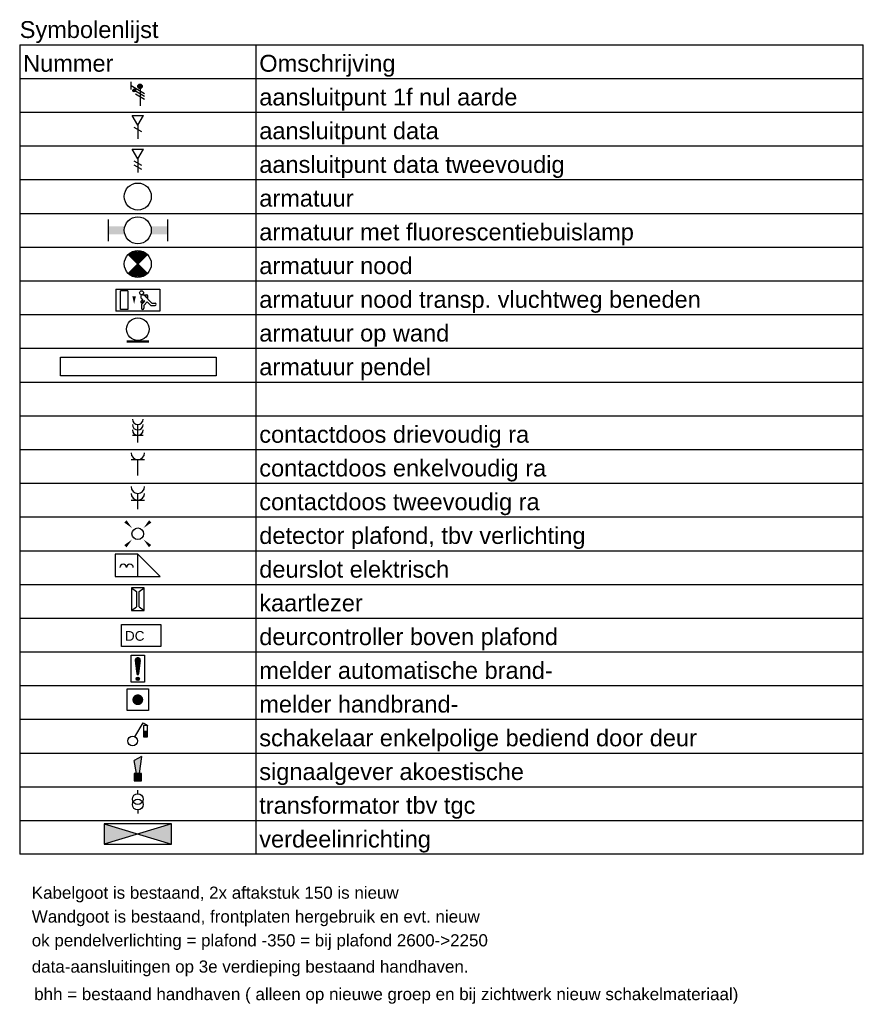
# Model space of a CAD drawing. Extents: x -257677 to 221252, y -185516 to 120782.
# Tile 167 of 171: x -23389 to -17139, y 1195 to 8493. Entities that reach past the tile are written whole.
import ezdxf
from ezdxf.enums import TextEntityAlignment as Align

# ---------------------------------------------------------------- set-up
doc = ezdxf.new("R2010")
doc.units = 0
doc.header["$LTSCALE"] = 50
doc.layers.get('0').update_dxf_attribs({"linetype": 'CONTINUOUS'})
for name, color, linetype in [('EL$1----', 3, 'CONTINUOUS'), ('EL6222--', 3, 'CONTINUOUS'), ('EL6522--', 3, 'CONTINUOUS'), ('EL6541--', 3, 'CONTINUOUS')]:
    doc.layers.add(name, color=color, linetype=linetype)
doc.styles.add('BURO-018', font='ARIAL.TTF', dxfattribs={"height": 63})
doc.styles.get("Standard").update_dxf_attribs({"font": 'ARIAL.TTF'})

# ---------------------------------------------------------------- blocks, each defined once
blk = doc.blocks.new('RENVOY1')
at = {"layer": 'EL6541--', "linetype": 'Continuous'}
for p, q in [((0, 5), (125, 5)), ((35, 5), (35, -115))]:
    blk.add_line(p, q, dxfattribs=at)
at = {"layer": 'EL6541--'}
for p, q in [((0, 5), (0, -115)), ((125, -115), (125, 5)), ((0, 0), (125, 0)), ((0, -5), (125, -5)), ((0, -10), (125, -10)), ((0, -15), (125, -15)), ((0, -20), (125, -20)), ((0, -25), (125, -25)), ((0, -30), (125, -30)), ((0, -35), (125, -35)), ((0, -40), (125, -40)), ((0, -45), (125, -45)), ((0, -50), (125, -50)), ((0, -55), (125, -55)), ((0, -60), (125, -60)), ((0, -65), (125, -65)), ((0, -70), (125, -70)), ((0, -75), (125, -75)), ((0, -80), (125, -80)), ((0, -85), (125, -85)), ((0, -90), (125, -90)), ((0, -95), (125, -95)), ((0, -100), (125, -100)), ((0, -105), (125, -105)), ((0, -110), (125, -110)), ((125, -115), (0, -115))]:
    blk.add_line(p, q, dxfattribs=at)
at = {"layer": 'EL6541--', "color": 7, "flags": 8}
for tag, p in [('TITEL', (0, 6)), ('KOLOM1', (0.5, 1)), ('KOLOM2', (35.5, 1))]:
    blk.add_attdef(tag, p, '', height=2.5, dxfattribs=at)
blk = doc.blocks.new('RENVOY1ROW')
at = {"layer": 'EL6541--', "color": 7, "flags": 8}
for p in [(0.5, 1), (35.5, 1)]:
    blk.add_attdef('TITEL', p, '', height=2.5, dxfattribs=at)
blk = doc.blocks.new('E00078')
at = {"color": 0, "linetype": 'Continuous'}
for p, q in [((-3, 6.48), (-3, 8.98)), ((-3, 7.73), (1.5, 5.13)), ((0, 7.5), (0, 1)), ((1.5, 4.13), (-1.5, 5.87)), ((1.5, 3.13), (-1.5, 4.87))]:
    blk.add_line(p, q, dxfattribs=at)
at = {"color": 0, "linetype": 'Continuous', "const_width": 0.5}
blk.add_lwpolyline([(-2.18, 6.12, 1), (-1.68, 6.12, 1)], format="xyb", close=True, dxfattribs=at)
at = {"color": 0, "const_width": 0.75}
blk.add_lwpolyline([(-0.38, 7.5, 1), (0.38, 7.5, 1)], format="xyb", close=True, dxfattribs=at)
at = {"color": 0, "linetype": 'Continuous'}
for centre, radius in [((-1.93, 6.12), 0.5), ((0, 7.5), 0.75)]:
    blk.add_circle(centre, radius, dxfattribs=at)
at = {"color": 0, "linetype": 'Continuous', "style": 'BURO-018'}
for tag, p in [('E_GKAST', (0, 14)), ('E_GROEP', (0, 11)), ('E_SGROEP', (4.5, 11))]:
    blk.add_attdef(tag, text='', height=1.8, dxfattribs=at).set_placement(p, align=Align.MIDDLE)
at = {"color": 0, "linetype": 'Continuous', "style": 'BURO-018', "flags": 1}
for tag, p in [('E_VERMCODE', (13, 11)), ('E_MATCODE', (0, 0))]:
    blk.add_attdef(tag, text='', height=1.8, dxfattribs=at).set_placement(p, align=Align.MIDDLE)
blk = doc.blocks.new('E00152')
at = {"color": 0, "linetype": 'Continuous'}
for p, q in [((-1.44, 7), (1.44, 7)), ((0, 4.5), (-1.44, 7)), ((0, 4.5), (1.44, 7)), ((-1, 4), (1, 2.85)), ((0, 4.5), (0, 1))]:
    blk.add_line(p, q, dxfattribs=at)
at = {"color": 7, "style": 'BURO-018'}
for tag, p in [('E_COMMENT1', (0, 12)), ('E_DCOM1', (0, 9))]:
    blk.add_attdef(tag, text='', height=1.8, dxfattribs=at).set_placement(p, align=Align.MIDDLE)
at = {"color": 0, "style": 'BURO-018'}
blk.add_attdef('E_TEXT1', text='', height=1.8, dxfattribs=at).set_placement((2.5, 6), align=Align.MIDDLE)
at = {"color": 0, "linetype": 'Continuous', "style": 'BURO-018', "flags": 1}
blk.add_attdef('E_MATCODE', text='', height=1.8, dxfattribs=at).set_placement((0, 0), align=Align.MIDDLE)
blk = doc.blocks.new('E00153')
at = {"color": 0, "linetype": 'Continuous'}
for p, q in [((-1.44, 7), (1.44, 7)), ((0, 4.5), (-1.44, 7)), ((0, 4.5), (1.44, 7)), ((-1, 4), (1, 2.85)), ((-1, 3), (1, 1.85)), ((0, 4.5), (0, 1))]:
    blk.add_line(p, q, dxfattribs=at)
at = {"color": 7, "style": 'BURO-018'}
for tag, p in [('E_COMMENT1', (-6, 12)), ('E_COMMENT2', (6, 12)), ('E_DCOM1', (-6, 9)), ('E_DCOM2', (6, 9))]:
    blk.add_attdef(tag, text='', height=1.8, dxfattribs=at).set_placement(p, align=Align.MIDDLE)
at = {"color": 0, "style": 'BURO-018'}
blk.add_attdef('E_TEXT1', text='', height=1.8, dxfattribs=at).set_placement((2.5, 6), align=Align.MIDDLE)
at = {"color": 0, "linetype": 'Continuous', "style": 'BURO-018', "flags": 1}
blk.add_attdef('E_MATCODE', text='', height=1.8, dxfattribs=at).set_placement((0, 0), align=Align.MIDDLE)
blk = doc.blocks.new('1115B3A')
at = {"color": 0, "linetype": 'Continuous'}
blk.add_circle((0, 0), 2.5, dxfattribs=at)
at = {"color": 0, "linetype": 'Continuous', "style": 'BURO-018'}
for tag, p in [('E_GKAST', (0, 8)), ('E_GROEP', (0, 5)), ('E_SGROEP', (4.5, 5)), ('E_ARMCODE', (0, 0)), ('E_SLET', (4.5, -1))]:
    blk.add_attdef(tag, text='', height=1.8, dxfattribs=at).set_placement(p, align=Align.MIDDLE)
blk = doc.blocks.new('1115B6549')
at = {"color": 0}
for p, q in [((-5.49, 2), (-5.49, -2)), ((5.49, 2), (5.49, -2))]:
    blk.add_line(p, q, dxfattribs=at)
at = {"color": 0, "linetype": 'Continuous'}
blk.add_circle((0, 0), 2.5, dxfattribs=at)
at = {"color": 0}
for points in [[(-2.5, 0.75), (-5.49, 0.75), (-2.5, -0.75), (-5.49, -0.75)], [(2.5, 0.75), (5.49, 0.75), (2.5, -0.75), (5.49, -0.75)]]:
    blk.add_solid(points, dxfattribs=at)
at = {"color": 0, "linetype": 'Continuous', "style": 'BURO-018'}
for tag, p in [('E_GKAST', (0, 8)), ('E_GROEP', (0, 5)), ('E_SGROEP', (4.5, 5)), ('E_ARMCODE', (0, 0)), ('E_SLET', (4.5, -3))]:
    blk.add_attdef(tag, text='', height=1.8, dxfattribs=at).set_placement(p, align=Align.MIDDLE)
blk = doc.blocks.new('E00018')
at = {"color": 0, "linetype": 'Continuous'}
for p, q in [((-1.77, -1.77), (1.77, 1.77)), ((1.77, -1.77), (-1.77, 1.77))]:
    blk.add_line(p, q, dxfattribs=at)
at = {"color": 0, "linetype": 'Continuous', "const_width": 2.5}
for points in [[(-0.88, 0.88, -0.198912), (0, 1.25, -0.198912), (0.88, 0.88, -1)], [(-0.88, -0.88, 0.198912), (0, -1.25, 0.198912), (0.88, -0.88, 1)]]:
    blk.add_lwpolyline(points, format="xyb", dxfattribs=at)
blk = doc.blocks.new('1115B3A-NO1')
at = {"color": 0, "linetype": 'Continuous'}
blk.add_circle((0, 0), 2.5, dxfattribs=at)
at = {"color": 0, "zscale": 50}
blk.add_blockref('E00018', (0, 0), dxfattribs=at)
at = {"color": 0, "linetype": 'Continuous', "style": 'BURO-018'}
for tag, p in [('E_GKAST', (0, 8)), ('E_GROEP', (0, 5)), ('E_SGROEP', (4.5, 5)), ('E_ARMCODE', (0, 0)), ('E_SLET', (4.5, -1))]:
    blk.add_attdef(tag, text='', height=1.8, dxfattribs=at).set_placement(p, align=Align.MIDDLE)
blk = doc.blocks.new('1115C2J')
at = {"color": 0, "linetype": 'Continuous'}
for p, q in [((-4.5, 5.5), (4.5, 5.5)), ((-4.5, 1), (-4.5, 5.5)), ((-2.68, 4.35), (-3.52, 4.35)), ((-1.94, 3.61), (-2.68, 4.35)), ((-1.24, 4.31), (-1.94, 3.61)), ((-1.37, 3.5), (-0.76, 4.11)), ((-1.24, 4.31), (-1.24, 4.91)), ((-0.76, 4.11), (-0.76, 4.91)), ((2, 5.15), (3.5, 5.15)), ((2, 1.35), (2, 5.15)), ((3.5, 5.15), (3.5, 1.35)), ((4.5, 1), (4.5, 5.5)), ((-2.88, 3.87), (-3.52, 3.87)), ((-1.27, 2.26), (-2.88, 3.87)), ((-1.94, 2.93), (-2.04, 2.83)), ((-2.04, 2.83), (-2.04, 2.34)), ((-0.99, 2.14), (-1.84, 2.14)), ((-1.71, 2.7), (-1.72, 2.7)), ((-1.72, 2.7), (-1.72, 2.46)), ((-1.47, 2.46), (-1.72, 2.46)), ((-1.23, 3.35), (-1.37, 3.5)), ((-0.87, 3.71), (-1.23, 3.35)), ((-0.65, 3.49), (-1.01, 3.13)), ((-0.71, 2.83), (-1.01, 3.13)), ((4.5, 1), (-4.5, 1)), ((2, 1.35), (3.5, 1.35))]:
    blk.add_line(p, q, dxfattribs=at)
blk.add_lwpolyline([(0.75, 4, 0, 0.7, 0), (0.75, 2.5, 0.7, 0.7, 0)], format="xyseb", dxfattribs=at)
blk.add_circle((-0.76, 1.75), 0.4, dxfattribs=at)
for centre, radius, start, end in [((-3.52, 4.11), 0.24, 90, 270), ((-1, 4.91), 0.24, 0, 180), ((-1.84, 2.34), 0.2, 180, 270), ((-0.99, 2.54), 0.4, 225, 45), ((-0.76, 3.6), 0.16, 315, 135)]:
    blk.add_arc(centre, radius, start, end, dxfattribs=at)
at = {"color": 0, "linetype": 'Continuous', "style": 'BURO-018'}
for tag, p in [('E_GKAST', (0, 15.17)), ('E_GROEP', (0, 12.17)), ('E_SGROEP', (4.5, 12.17)), ('E_ARMCODE', (0, 8))]:
    blk.add_attdef(tag, text='', height=1.8, dxfattribs=at).set_placement(p, align=Align.MIDDLE)
blk = doc.blocks.new('E00172')
at = {"color": 0, "linetype": 'Continuous', "const_width": 0.5}
blk.add_lwpolyline([(-2.5, 0.75), (2.5, 0.75)], dxfattribs=at)
at = {"color": 0, "linetype": 'Continuous'}
blk.add_circle((0, 3.5), 2.5, dxfattribs=at)
at = {"color": 0, "linetype": 'Continuous', "style": 'BURO-018'}
for tag, p in [('E_GKAST', (0, 11.5)), ('E_GROEP', (0, 8.5)), ('E_SGROEP', (4.5, 8.5)), ('E_ARMCODE', (0, 3.5)), ('E_SLET', (4.5, 2.5))]:
    blk.add_attdef(tag, text='', height=1.8, dxfattribs=at).set_placement(p, align=Align.MIDDLE)
blk = doc.blocks.new('E001611207146')
at = {"color": 0}
for p, q in [((-12.07, -1.46), (-12.07, 1.46)), ((-12.07, 1.46), (12.07, 1.46)), ((12.07, 1.46), (12.07, -1.46)), ((12.07, -1.46), (-12.07, -1.46))]:
    blk.add_line(p, q, dxfattribs=at)
at = {"color": 0, "linetype": 'Continuous', "style": 'BURO-018'}
for tag, p in [('E_GKAST', (0, 8)), ('E_GROEP', (0, 5)), ('E_SGROEP', (4.5, 5)), ('E_ARMCODE', (0, 0)), ('E_SLET', (4.5, -3))]:
    blk.add_attdef(tag, text='', height=1.8, dxfattribs=at).set_placement(p, align=Align.MIDDLE)
blk = doc.blocks.new('111304B')
at = {"color": 0, "linetype": 'Continuous'}
for p, q in [((0, 1), (0, 6)), ((-1.5, 3), (1.5, 3))]:
    blk.add_line(p, q, dxfattribs=at)
for centre in [(0, 7.5), (0, 6), (0, 4.5)]:
    blk.add_arc(centre, 1.5, 180, 0, dxfattribs=at)
at = {"color": 0, "linetype": 'Continuous', "style": 'BURO-018'}
for tag, p in [('E_GKAST', (0, 13)), ('E_GROEP', (0, 10)), ('E_SGROEP', (4.5, 10))]:
    blk.add_attdef(tag, text='', height=1.8, dxfattribs=at).set_placement(p, align=Align.MIDDLE)
at = {"color": 0, "linetype": 'Continuous', "style": 'BURO-018', "flags": 1}
for tag, p in [('E_VERMCODE', (13, 10)), ('E_MATCODE', (0, 0))]:
    blk.add_attdef(tag, text='', height=1.8, dxfattribs=at).set_placement(p, align=Align.MIDDLE)
blk = doc.blocks.new('111304')
at = {"color": 0, "linetype": 'Continuous'}
for p, q in [((-1.5, 4.5), (1.5, 4.5)), ((0, 1), (0, 4.5))]:
    blk.add_line(p, q, dxfattribs=at)
blk.add_arc((0, 6), 1.5, 180, 0, dxfattribs=at)
at = {"color": 0, "linetype": 'Continuous', "style": 'BURO-018'}
for tag, p in [('E_GKAST', (0, 11.5)), ('E_GROEP', (0, 8.5)), ('E_SGROEP', (4.5, 8.5))]:
    blk.add_attdef(tag, text='', height=1.8, dxfattribs=at).set_placement(p, align=Align.MIDDLE)
at = {"color": 0, "linetype": 'Continuous', "style": 'BURO-018', "flags": 1}
for tag, p in [('E_VERMCODE', (13, 8.5)), ('E_MATCODE', (0, 0))]:
    blk.add_attdef(tag, text='', height=1.8, dxfattribs=at).set_placement(p, align=Align.MIDDLE)
blk = doc.blocks.new('111304A')
at = {"color": 0, "linetype": 'Continuous'}
for p, q in [((0, 1), (0, 4.5)), ((-1.5, 3), (1.5, 3))]:
    blk.add_line(p, q, dxfattribs=at)
for centre in [(0, 6), (0, 4.5)]:
    blk.add_arc(centre, 1.5, 180, 0, dxfattribs=at)
at = {"color": 0, "linetype": 'Continuous', "style": 'BURO-018'}
for tag, p in [('E_GKAST', (0, 11.5)), ('E_GROEP', (0, 8.5)), ('E_SGROEP', (4.5, 8.5))]:
    blk.add_attdef(tag, text='', height=1.8, dxfattribs=at).set_placement(p, align=Align.MIDDLE)
at = {"color": 0, "linetype": 'Continuous', "style": 'BURO-018', "flags": 1}
for tag, p in [('E_VERMCODE', (13, 8.5)), ('E_MATCODE', (0, 0))]:
    blk.add_attdef(tag, text='', height=1.8, dxfattribs=at).set_placement(p, align=Align.MIDDLE)
blk = doc.blocks.new('E00411')
at = {"color": 0, "linetype": 'Continuous'}
blk.add_circle((0, 0), 1.25, dxfattribs=at)
for points in [[(-2.89, 2.4), (-2.4, 2.89), (-1.24, 1.24)], [(2.4, 2.89), (2.89, 2.4), (1.24, 1.24)], [(-2.4, -2.89), (-2.89, -2.4), (-1.24, -1.24)], [(2.89, -2.4), (2.4, -2.89), (1.24, -1.24)]]:
    blk.add_solid(points, dxfattribs=at)
at = {"color": 0, "linetype": 'Continuous', "style": 'BURO-018'}
for tag, p in [('E_SLET1', (0, 4.64)), ('E_GROEP', (0, 0)), ('E_GKAST', (0, 0))]:
    blk.add_attdef(tag, text='', height=1.8, dxfattribs=at).set_placement(p, align=Align.MIDDLE)
at = {"color": 0, "linetype": 'Continuous', "style": 'BURO-018', "flags": 1}
for tag in ['E_MATCODE', 'E_SGROEP']:
    blk.add_attdef(tag, text='', height=1.8, dxfattribs=at).set_placement((0, 0), align=Align.MIDDLE)
blk = doc.blocks.new('111604')
at = {"color": 0, "linetype": 'Continuous'}
for p, q in [((-5, 6), (-5, 1)), ((0, 6), (-5, 6)), ((0, 1), (0, 6)), ((0, 6), (5, 1)), ((-5, 1), (5, 1))]:
    blk.add_line(p, q, dxfattribs=at)
for centre in [(-3.25, 3), (-1.75, 3)]:
    blk.add_arc(centre, 0.75, 0, 180, dxfattribs=at)
at = {"color": 0, "linetype": 'Continuous', "style": 'BURO-018'}
blk.add_attdef('E_TEXT1', text='', height=1.8, dxfattribs=at).set_placement((0, 8.5), align=Align.MIDDLE)
at = {"color": 0, "linetype": 'Continuous', "style": 'BURO-018', "flags": 1}
blk.add_attdef('E_MATCODE', text='', height=1.8, dxfattribs=at).set_placement((0, 0), align=Align.MIDDLE)
blk = doc.blocks.new('E00517')
at = {"color": 0, "linetype": 'ByBlock'}
for p, q in [((-1.5, 6.5), (-0.3, 5.6)), ((1.5, 6.5), (-1.5, 6.5)), ((-1.5, 6.5), (-1.5, 1)), ((-0.3, 5.6), (-0.3, 1.9)), ((0.3, 5.6), (1.5, 6.5)), ((0.3, 1.9), (0.3, 5.6)), ((1.5, 1), (1.5, 6.5)), ((-1.5, 1), (-0.3, 1.9)), ((-1.5, 1), (1.5, 1)), ((0.3, 1.9), (1.5, 1))]:
    blk.add_line(p, q, dxfattribs=at)
at = {"color": 0, "linetype": 'ByBlock', "style": 'BURO-018'}
blk.add_attdef('E_TEXT1', text='', height=1.8, dxfattribs=at).set_placement((0, 9), align=Align.MIDDLE)
at = {"color": 0, "linetype": 'Continuous', "style": 'BURO-018', "flags": 1}
blk.add_attdef('E_MATCODE', (0, 0), '', height=1.8, dxfattribs=at)
blk = doc.blocks.new('*X23')
at = {"color": 0}
for p, q in [((159.4, 200.26), (159.4, 201.95)), ((159.6, 198.67), (159.6, 202.13)), ((159.8, 197.35), (159.8, 202.22)), ((160, 197.25), (160, 202.25)), ((160.2, 197.35), (160.2, 202.22)), ((160.4, 198.67), (160.4, 202.13)), ((160.6, 200.26), (160.6, 201.95)), ((159.6, 195.7), (159.6, 196.3)), ((159.8, 195.54), (159.8, 196.46)), ((160, 195.5), (160, 196.5)), ((160.2, 195.54), (160.2, 196.46)), ((160.4, 195.7), (160.4, 196.3))]:
    blk.add_line(p, q, dxfattribs=at)
blk = doc.blocks.new('1116A7')
at = {"color": 0, "linetype": 'Continuous'}
for p, q in [((-2, -4), (-2, 4)), ((-2, 4), (2, 4)), ((2, 4), (2, -4)), ((-0.74, 2.41), (-0.25, -1.53)), ((0.74, 2.41), (0.25, -1.53)), ((2, -4), (-2, -4))]:
    blk.add_line(p, q, dxfattribs=at)
blk.add_circle((0, -3), 0.5, dxfattribs=at)
for centre, radius, start, end in [((0, 2.5), 0.75, 352.8192, 187.1808), ((0, -1.5), 0.25, 187.1808, 352.8192)]:
    blk.add_arc(centre, radius, start, end, dxfattribs=at)
blk.add_blockref('*X23', (-160, -199), dxfattribs=at)
at = {"color": 0, "linetype": 'Continuous', "style": 'BURO-018'}
blk.add_attdef('E_TEXT1', text='', height=1.8, dxfattribs=at).set_placement((0, 6.5), align=Align.MIDDLE)
at = {"color": 0, "linetype": 'Continuous', "style": 'BURO-018', "flags": 1}
blk.add_attdef('E_MATCODE', (0, 0), '', height=1.8, dxfattribs=at)
blk = doc.blocks.new('E00124')
at = {"color": 0, "linetype": 'Continuous'}
for p, q in [((-2, 5), (2, 5)), ((-2, 1), (-2, 5)), ((2, 5), (2, 1)), ((2, 1), (-2, 1))]:
    blk.add_line(p, q, dxfattribs=at)
at = {"color": 0, "linetype": 'Continuous', "const_width": 1}
blk.add_lwpolyline([(-0.5, 3, 1), (0.5, 3, 1)], format="xyb", close=True, dxfattribs=at)
at = {"color": 0, "linetype": 'Continuous', "style": 'BURO-018'}
blk.add_attdef('E_TEXT1', text='', height=1.8, dxfattribs=at).set_placement((0, 7.5), align=Align.MIDDLE)
at = {"color": 0, "linetype": 'Continuous', "style": 'BURO-018', "flags": 1}
blk.add_attdef('E_MATCODE', (0, 0), '', height=1.8, dxfattribs=at)
blk = doc.blocks.new('E00115')
at = {"color": 0, "linetype": 'Continuous'}
for p, q in [((2.85, 6.3), (2.85, 3.3)), ((3.85, 6.3), (2.85, 6.3)), ((3.35, 6.3), (3.35, 6.65)), ((3.85, 3.3), (3.85, 6.3)), ((2.85, 4.8), (3.85, 4.8)), ((2.85, 3.3), (3.85, 3.3))]:
    blk.add_line(p, q, dxfattribs=at)
blk.add_solid([(2.85, 4.8), (3.85, 4.8), (2.85, 3.3), (3.85, 3.3)], dxfattribs=at)
blk = doc.blocks.new('1114A1-DB1')
at = {"color": 0, "linetype": 'Continuous'}
for p, q in [((0.62, 3.33), (2.74, 7)), ((2.74, 7), (3.95, 6.3))]:
    blk.add_line(p, q, dxfattribs=at)
blk.add_circle((0, 2.25), 1.25, dxfattribs=at)
at = {"color": 0, "zscale": 50}
blk.add_blockref('E00115', (0, 0), dxfattribs=at)
at = {"color": 0, "linetype": 'Continuous', "style": 'BURO-018'}
for tag, p in [('E_SLET1', (3.36, 9)), ('E_GROEP', (0, 0)), ('E_GKAST', (0, 0))]:
    blk.add_attdef(tag, text='', height=1.8, dxfattribs=at).set_placement(p, align=Align.MIDDLE)
at = {"color": 0, "linetype": 'Continuous', "style": 'BURO-018', "flags": 1}
for tag in ['E_MATCODE', 'E_SGROEP']:
    blk.add_attdef(tag, text='', height=1.8, dxfattribs=at).set_placement((0, 0), align=Align.MIDDLE)
blk = doc.blocks.new('E00028')
at = {"color": 0, "linetype": 'Continuous'}
for p, q in [((1.5, 11), (-1.5, 9.27)), ((-0.5, 4), (-1.5, 9.27)), ((1.5, 11), (0.5, 4)), ((-1.5, 4), (-1.5, 1)), ((1.5, 4), (-1.5, 4)), ((-1.5, 1), (1.5, 1)), ((1.5, 1), (1.5, 4))]:
    blk.add_line(p, q, dxfattribs=at)
for points in [[(-1.5, 9.27), (1.5, 11), (-0.5, 4), (0.5, 4)], [(-1.5, 4), (1.5, 4), (-1.5, 1), (1.5, 1)]]:
    blk.add_solid(points, dxfattribs=at)
at = {"color": 0, "linetype": 'Continuous', "style": 'BURO-018'}
blk.add_attdef('E_TEXT1', text='', height=1.8, dxfattribs=at).set_placement((0, 13.5), align=Align.MIDDLE)
at = {"color": 0, "linetype": 'Continuous', "style": 'BURO-018', "flags": 1}
blk.add_attdef('E_MATCODE', (0, 0), '', height=1.8, dxfattribs=at)
blk = doc.blocks.new('060901A')
at = {"color": 0, "linetype": 'Continuous'}
for p, q in [((0, 6.5), (0, 7.5)), ((0, 2), (0, 1))]:
    blk.add_line(p, q, dxfattribs=at)
for centre in [(0, 5), (0, 3.5)]:
    blk.add_circle(centre, 1.5, dxfattribs=at)
at = {"color": 0, "linetype": 'Continuous', "style": 'BURO-018'}
for tag, p in [('E_GKAST', (0, 13)), ('E_GROEP', (0, 10)), ('E_SGROEP', (4.5, 10))]:
    blk.add_attdef(tag, text='', height=1.8, dxfattribs=at).set_placement(p, align=Align.MIDDLE)
at = {"color": 0, "linetype": 'Continuous', "style": 'BURO-018', "flags": 1}
for tag, p in [('E_VERMCODE', (13, 10)), ('E_MATCODE', (0, 0))]:
    blk.add_attdef(tag, text='', height=1.8, dxfattribs=at).set_placement(p, align=Align.MIDDLE)
blk = doc.blocks.new('1116A4B')
at = {"color": 0, "linetype": 'Continuous'}
for p, q in [((-5, 4), (-5, 1)), ((5, 4), (-5, 4)), ((-5, 4), (5, 1)), ((5, 4), (-5, 1)), ((5, 1), (5, 4)), ((-5, 1), (5, 1))]:
    blk.add_line(p, q, dxfattribs=at)
for points in [[(-5, 4), (0, 2.5), (-5, 1)], [(5, 4), (0, 2.5), (5, 1)]]:
    blk.add_solid(points, dxfattribs=at)
at = {"color": 0, "linetype": 'Continuous', "style": 'BURO-018'}
for tag, p in [('E_GKAST', (0, 15)), ('E_GROEP', (0, 9)), ('E_SGROEP', (4.5, 9)), ('E_KAST', (0, 6))]:
    blk.add_attdef(tag, text='', height=1.8, dxfattribs=at).set_placement(p, align=Align.MIDDLE)
at = {"color": 0, "linetype": 'Continuous', "style": 'BURO-018', "flags": 1}
blk.add_attdef('E_MATCODE', text='', height=1.8, dxfattribs=at).set_placement((0, 0), align=Align.MIDDLE)

msp = doc.modelspace()

# ---------------------------------------------------------------- linework, layer by layer
at = {"layer": 'EL6522--'}
msp.add_lwpolyline([(-22635.10619, 4009.33002), (-22343.9159, 4009.33002), (-22343.9159, 3847.25654), (-22635.10619, 3847.25654)], close=True, dxfattribs=at)

# ---------------------------------------------------------------- block references
at = {"layer": 'EL$1----', "color": 3}
for name, p, xscale, yscale in [('E00078', (-22497.4737, 7832.12933), 22.26662978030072, 22.26662978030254), ('E00152', (-22514.17367, 7582.12933), 28.57142857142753, 28.57142857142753), ('E00153', (-22514.17367, 7332.12933), 28.57142857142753, 28.57142857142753), ('1115B3A', (-22514.17367, 7182.12933), 40, 40), ('1115B6549', (-22514.17367, 6932.12933), 40, 40), ('1115B3A-NO1', (-22514.17367, 6682.12933), 40, 40), ('E00172', (-22514.17367, 6082.12933), 33.33333333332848, 33.33333333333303), ('111304B', (-22514.17367, 5332.12933), 26.66666666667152, 26.66666666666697), ('111304', (-22514.17367, 5082.12933), 33.33333333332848, 33.33333333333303), ('111304A', (-22514.17367, 4832.12933), 33.33333333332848, 33.33333333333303), ('E00411', (-22514.17367, 4682.12933), 34.581664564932, 34.58166456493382), ('111604', (-22514.17367, 4332.12933), 33.33333333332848, 33.33333333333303), ('E00517', (-22514.17367, 4082.12933), 30.76923076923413, 30.76923076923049), ('1116A7', (-22514.17367, 3682.12933), 25, 25), ('E00124', (-22514.17367, 3332.12933), 40, 40), ('1114A1-DB1', (-22552.81438, 3082.12933), 28.57142857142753, 28.57142857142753), ('E00028', (-22514.17367, 2832.12933), 18.18181818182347, 18.18181818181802), ('060901A', (-22514.17367, 2582.12933), 26.66666666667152, 26.66666666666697), ('1116A4B', (-22514.17367, 2332.12933), 50, 50)]:
    msp.add_blockref(name, p, dxfattribs=dict(at, xscale=xscale, yscale=yscale))
at = {"layer": 'EL$1----', "color": 3, "xscale": 36.36363636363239, "yscale": 36.36363636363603, "rotation": 180}
msp.add_blockref('1115C2J', (-22514.17367, 6532.12933), dxfattribs=at)
at = {"layer": 'EL$1----', "color": 3, "xscale": 47.84589892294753, "yscale": 47.84589892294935, "zscale": 0.7}
msp.add_blockref('E001611207146', (-22510.02948, 5921.83852), dxfattribs=at)
at = {"layer": 'EL6541--', "xscale": 50, "yscale": 50, "zscale": 50}
msp.add_blockref('RENVOY1', (-23389.17367, 8057.12933), dxfattribs=at).add_auto_attribs({'TITEL': 'Symbolenlijst', 'KOLOM1': 'Nummer', 'KOLOM2': 'Omschrijving'})
at = {"layer": 'EL6541--'}
ref = msp.add_blockref('RENVOY1ROW', (-23389.17367, 7807.12933), dxfattribs=dict(at, xscale=50, yscale=50))
ref.add_attrib('Kolom2', 'aansluitpunt 1f nul aarde', (-21614.17367, 7857.12933), dxfattribs={"color": 7, "height": 125})
ref = msp.add_blockref('RENVOY1ROW', (-23389.17367, 7557.12933), dxfattribs=dict(at, xscale=50, yscale=50))
ref.add_attrib('Kolom2', 'aansluitpunt data', (-21614.17367, 7607.12933), dxfattribs={"color": 7, "height": 125})
ref = msp.add_blockref('RENVOY1ROW', (-23389.17367, 7307.12933), dxfattribs=dict(at, xscale=50, yscale=50))
ref.add_attrib('Kolom2', 'aansluitpunt data tweevoudig', (-21614.17367, 7357.12933), dxfattribs={"color": 7, "height": 125})
ref = msp.add_blockref('RENVOY1ROW', (-23389.17367, 7057.12933), dxfattribs=dict(at, xscale=50, yscale=50))
ref.add_attrib('Kolom2', 'armatuur', (-21614.17367, 7107.12933), dxfattribs={"color": 7, "height": 125})
ref = msp.add_blockref('RENVOY1ROW', (-23389.17367, 6807.12933), dxfattribs=dict(at, xscale=50, yscale=50))
ref.add_attrib('Kolom2', 'armatuur met fluorescentiebuislamp', (-21614.17367, 6857.12933), dxfattribs={"color": 7, "height": 125})
ref = msp.add_blockref('RENVOY1ROW', (-23389.17367, 6557.12933), dxfattribs=dict(at, xscale=50, yscale=50))
ref.add_attrib('Kolom2', 'armatuur nood', (-21614.17367, 6607.12933), dxfattribs={"color": 7, "height": 125})
ref = msp.add_blockref('RENVOY1ROW', (-23389.17367, 6307.12933), dxfattribs=dict(at, xscale=50, yscale=50))
ref.add_attrib('Kolom2', 'armatuur nood transp. vluchtweg beneden', (-21614.17367, 6357.12933), dxfattribs={"color": 7, "height": 125})
ref = msp.add_blockref('RENVOY1ROW', (-23389.17367, 6057.12933), dxfattribs=dict(at, xscale=50, yscale=50))
ref.add_attrib('Kolom2', 'armatuur op wand', (-21614.17367, 6107.12933), dxfattribs={"color": 7, "height": 125})
ref = msp.add_blockref('RENVOY1ROW', (-23389.17367, 5807.12933), dxfattribs=dict(at, xscale=50, yscale=50))
ref.add_attrib('Kolom2', 'armatuur pendel', (-21614.17367, 5857.12933), dxfattribs={"color": 7, "height": 125})
ref = msp.add_blockref('RENVOY1ROW', (-23389.17367, 5307.12933), dxfattribs=dict(at, xscale=50, yscale=50))
ref.add_attrib('Kolom2', 'contactdoos drievoudig ra', (-21614.17367, 5357.12933), dxfattribs={"color": 7, "height": 125})
ref = msp.add_blockref('RENVOY1ROW', (-23389.17367, 5057.12933), dxfattribs=dict(at, xscale=50, yscale=50))
ref.add_attrib('Kolom2', 'contactdoos enkelvoudig ra', (-21614.17367, 5107.12933), dxfattribs={"color": 7, "height": 125})
ref = msp.add_blockref('RENVOY1ROW', (-23389.17367, 4807.12933), dxfattribs=dict(at, xscale=50, yscale=50))
ref.add_attrib('Kolom2', 'contactdoos tweevoudig ra', (-21614.17367, 4857.12933), dxfattribs={"color": 7, "height": 125})
ref = msp.add_blockref('RENVOY1ROW', (-23389.17367, 4557.12933), dxfattribs=dict(at, xscale=50, yscale=50))
ref.add_attrib('Kolom2', 'detector plafond, tbv verlichting', (-21614.17367, 4607.12933), dxfattribs={"color": 7, "height": 125})
ref = msp.add_blockref('RENVOY1ROW', (-23389.17367, 4307.12933), dxfattribs=dict(at, xscale=50, yscale=50))
ref.add_attrib('Kolom2', 'deurslot elektrisch', (-21614.17367, 4357.12933), dxfattribs={"color": 7, "height": 125})
ref = msp.add_blockref('RENVOY1ROW', (-23389.17367, 4057.12933), dxfattribs=dict(at, xscale=50, yscale=50))
ref.add_attrib('Kolom2', 'kaartlezer', (-21614.17367, 4107.12933), dxfattribs={"color": 7, "height": 125})
ref = msp.add_blockref('RENVOY1ROW', (-23389.17367, 3807.12933), dxfattribs=dict(at, xscale=50, yscale=50))
ref.add_attrib('Kolom2', 'deurcontroller boven plafond', (-21614.17367, 3857.12933), dxfattribs={"color": 7, "height": 125})
ref = msp.add_blockref('RENVOY1ROW', (-23389.17367, 3557.12933), dxfattribs=dict(at, xscale=50, yscale=50))
ref.add_attrib('Kolom2', 'melder automatische brand-', (-21614.17367, 3607.12933), dxfattribs={"color": 7, "height": 125})
ref = msp.add_blockref('RENVOY1ROW', (-23389.17367, 3307.12933), dxfattribs=dict(at, xscale=50, yscale=50))
ref.add_attrib('Kolom2', 'melder handbrand-', (-21614.17367, 3357.12933), dxfattribs={"color": 7, "height": 125})
ref = msp.add_blockref('RENVOY1ROW', (-23389.17367, 3057.12933), dxfattribs=dict(at, xscale=50, yscale=50))
ref.add_attrib('Kolom2', 'schakelaar enkelpolige bediend door deur', (-21614.17367, 3107.12933), dxfattribs={"color": 7, "height": 125})
ref = msp.add_blockref('RENVOY1ROW', (-23389.17367, 2807.12933), dxfattribs=dict(at, xscale=50, yscale=50))
ref.add_attrib('Kolom2', 'signaalgever akoestische', (-21614.17367, 2857.12933), dxfattribs={"color": 7, "height": 125})
ref = msp.add_blockref('RENVOY1ROW', (-23389.17367, 2557.12933), dxfattribs=dict(at, xscale=50, yscale=50))
ref.add_attrib('Kolom2', 'transformator tbv tgc', (-21614.17367, 2607.12933), dxfattribs={"color": 7, "height": 125})
ref = msp.add_blockref('RENVOY1ROW', (-23389.17367, 2307.12933), dxfattribs=dict(at, xscale=50, yscale=50))
ref.add_attrib('Kolom2', 'verdeelinrichting', (-21614.17367, 2357.12933), dxfattribs={"color": 7, "height": 125})

# ---------------------------------------------------------------- texts
at = {"layer": 'EL6222--', "color": 1, "style": 'BURO-018'}
for s, p in [('Kabelgoot is bestaand, 2x aftakstuk 150 is nieuw', (-23299.87543, 1977.18109)), ('Wandgoot is bestaand, frontplaten hergebruik en evt. nieuw', (-23299.87543, 1800.61087)), ('ok pendelverlichting = plafond -350 = bij plafond 2600->2250', (-23299.87543, 1624.04076)), ('data-aansluitingen op 3e verdieping bestaand handhaven.', (-23299.87543, 1429.47403)), ('bhh = bestaand handhaven ( alleen op nieuwe groep en bij zichtwerk nieuw schakelmateriaal)', (-23281.80022, 1225.41911))]:
    msp.add_text(s, height=90, dxfattribs=at).set_placement(p)
at = {"layer": 'EL6522--', "color": 1, "style": 'BURO-018'}
msp.add_text('DC', height=72, dxfattribs=at).set_placement((-22609.72311, 3889.26089))

doc.saveas('drawing.dxf')
